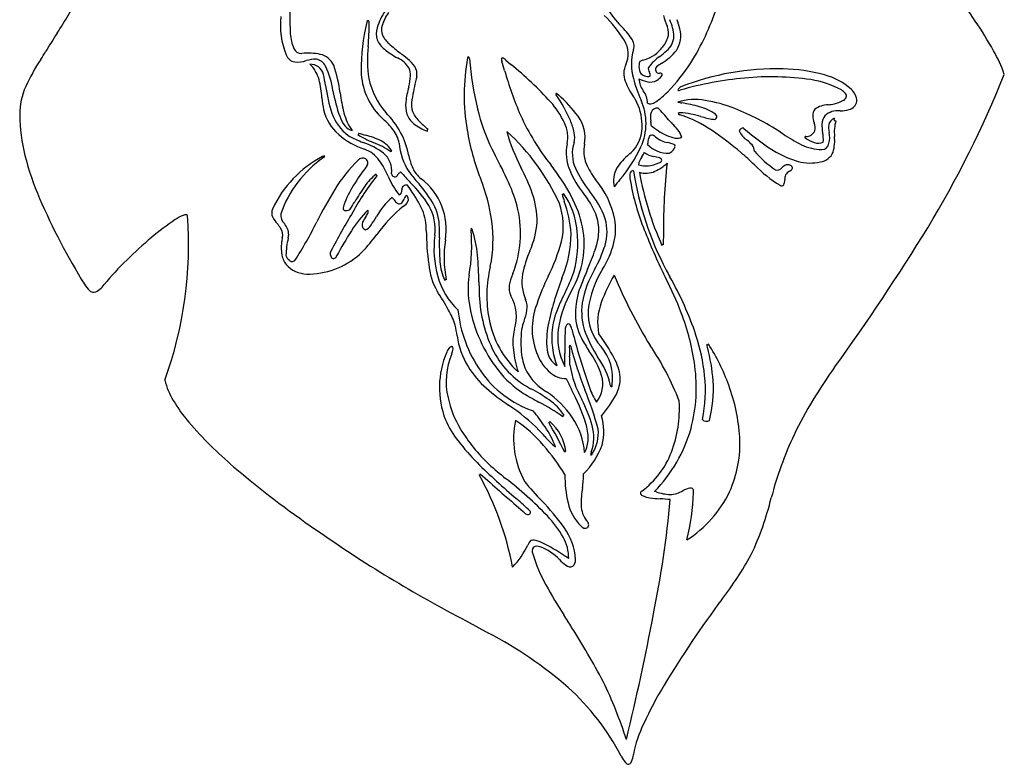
# Model space of a CAD drawing. Extents: x 1.23 to 7.21, y 0.61 to 10.46.
# Tile 1 of 4: x 2.37 to 7.06, y 0.61 to 4.15. Entities that reach past the tile are written whole.
import ezdxf

# ---------------------------------------------------------------- set-up
doc = ezdxf.new("R2010")
doc.units = 0

msp = doc.modelspace()

# ---------------------------------------------------------------- linework, layer by layer
at = {"color": 7, "linetype": 'CONTINUOUS'}
for p, q in [((5.457976, 4.118615), (5.457145, 4.120624)), ((4.688726, 3.958865), (4.712538, 3.938831)), ((4.93344, 3.799125), (4.939003, 3.793945)), ((5.822039, 3.634882), (5.819728, 3.636864)), ((5.997017, 3.616546), (6.008926, 3.608699)), ((6.227577, 3.564407), (6.227729, 3.564864)), ((4.62234, 3.537032), (4.637615, 3.507569)), ((4.026725, 3.456864), (4.016791, 3.442911)), ((4.234021, 3.343547), (4.220726, 3.363864)), ((5.439141, 3.140373), (5.438036, 3.079862)), ((4.722263, 2.944665), (4.720018, 2.938616)), ((4.955357, 2.919978), (4.958854, 2.929544)), ((5.649277, 2.592887), (5.646335, 2.606036)), ((4.567047, 1.990228), (4.60286, 1.958618)), ((5.404617, 1.90475), (5.396728, 1.906861)), ((4.499447, 1.290833), (4.60625, 1.232526))]:
    msp.add_line(p, q, dxfattribs=at)
for centre, radius, start, end in [((5.042872, 4.167868), 1.383182, 175.582285, 183.465595), ((5.353505, 3.094671), 1.890103, 33.780164, 38.833749), ((0.119753, 5.665147), 2.898341, 327.017741, 331.097228), ((4.375341, 4.02114), 0.313149, 146.555647, 162.790583), ((4.297092, 4.064319), 0.20661, 143.836112, 163.099754), ((5.557357, 4.443198), 0.453014, 211.405908, 225.224236), ((4.503666, 4.602996), 1.252253, 328.378077, 341.675466), ((3.969808, 4.123116), 0.355101, 172.908896, 202.912839), ((4.901092, 3.920357), 0.901455, 165.907311, 180.882788), ((4.035928, 4.14021), 0.009167, 108.385418, 182.228881), ((4.029831, 4.141748), 0.007846, 346.103582, 425.880643), ((2.758734, 4.129614), 1.278754, 355.272126, 360.459258), ((4.697964, 3.701214), 0.657586, 32.329754, 45.742259), ((5.727821, 4.241436), 0.296414, 193.636555, 204.052854), ((5.252786, 4.05554), 0.237246, 4.108039, 23.980742), ((5.216698, 4.041788), 0.308138, 12.508998, 20.962706), ((5.349498, 3.079995), 1.901619, 29.086318, 34.080573), ((7.662798, 0.835994), 6.058205, 147.541651, 148.499172), ((3.857962, 4.095037), 0.196039, 183.152564, 203.903664), ((4.165921, 4.085314), 0.09412, 162.389366, 197.990972), ((4.167077, 4.104719), 0.070471, 163.798306, 202.095954), ((4.943602, 3.827644), 0.416242, 34.469422, 44.931005), ((5.388526, 4.089668), 0.075241, 339.115863, 382.626434), ((5.394914, 4.075705), 0.126925, 326.730003, 374.987468), ((4.175731, 4.096006), 0.106991, 201.816751, 232.193673), ((4.21299, 4.130391), 0.122841, 205.136477, 228.818801), ((4.659158, 4.616075), 0.782322, 227.646523, 232.698505), ((5.152219, 3.989785), 0.119426, 334.156719, 391.894656), ((5.238477, 4.02628), 0.060799, 343.355748, 397.418637), ((5.319526, 4.115473), 0.148907, 315.909606, 339.303472), ((5.391599, 4.079677), 0.098084, 309.450444, 355.825039), ((-2.661003, 7.15096), 6.043851, 328.162885, 328.59352), ((3.71339, 4.028794), 0.037079, 200.841265, 275.1599), ((3.744606, 3.693875), 0.299292, 78.338757, 95.345176), ((3.785835, 3.898579), 0.090485, 23.641845, 77.7069), ((4.596494, 3.958439), 0.567184, 173.34046, 188.677149), ((4.372754, 4.339768), 0.420405, 231.343118, 241.62722), ((2.564261, 1.931045), 2.623326, 50.842681, 51.841226), ((5.536565, 3.940191), 0.249475, 164.02165, 195.820741), ((5.302875, 4.116684), 0.162065, 283.143988, 319.700822), ((5.238999, 4.229928), 0.31187, 305.938115, 313.562286), ((5.299563, 4.166451), 0.257509, 300.851294, 321.479641), ((6.456658, 3.682967), 0.641064, 19.017788, 30.095428), ((3.314152, 3.40902), 1.006609, 146.623685, 155.013309), ((3.690485, 4.000744), 0.050331, 198.391083, 261.945188), ((3.693018, 4.108919), 0.1583, 266.528506, 286.503337), ((3.786883, 3.78275), 0.181115, 90.050235, 105.662517), ((3.757294, 3.873979), 0.065905, 15.74711, 91.364849), ((3.6537, 3.83048), 0.149579, 13.797216, 46.994025), ((3.772341, 3.899942), 0.065522, 28.769285, 77.319482), ((4.125278, 3.861595), 0.118311, 30.089939, 66.224643), ((4.12755, 3.843475), 0.153326, 34.122294, 52.558479), ((5.472014, 3.793912), 0.981854, 169.683711, 189.813423), ((4.511535, 3.970507), 0.005556, 99.6074, 187.893681), ((4.50379, 3.967058), 0.011233, 354.886606, 412.628627), ((6.218999, 4.121277), 1.711076, 185.20473, 193.275514), ((4.697065, 3.964355), 0.029283, 177.603407, 200.992737), ((4.671901, 3.965725), 0.004096, 99.034144, 182.043942), ((-4.63831, 1.084013), 9.740409, 16.868109, 17.135565), ((4.665966, 3.941851), 0.028416, 36.780482, 79.267738), ((5.340619, 3.941126), 0.017762, 92.874543, 188.227689), ((5.530942, 3.813646), 0.196679, 123.622081, 145.565073), ((5.935223, 3.203206), 0.896906, 124.159114, 126.103456), ((4.817327, 4.439267), 0.899667, 315.538885, 326.783432), ((3.466548, 3.757787), 0.402618, 7.915951, 25.556321), ((3.311806, 3.736704), 0.591123, 6.530273, 19.586444), ((4.31143, 3.912541), 0.311745, 181.116208, 225.223899), ((4.151964, 3.888388), 0.082374, 357.440071, 383.254847), ((4.198183, 3.892461), 0.067381, 350.952315, 393.330855), ((6.321054, 4.369402), 1.701132, 195.654245, 203.263078), ((3.709452, 2.680991), 1.608833, 42.162697, 51.42879), ((5.350842, 3.895575), 0.100416, 155.18037, 200.879383), ((5.409643, 3.930197), 0.087008, 174.468405, 199.70123), ((5.363443, 3.925444), 0.043355, 214.535434, 286.458166), ((5.390132, 3.91641), 0.023013, 158.453344, 218.39749), ((5.35657, 3.889543), 0.01998, 343.490245, 399.000403), ((5.420452, 3.914762), 0.018976, 136.330228, 264.788141), ((5.424281, 3.881832), 0.015092, 52.263804, 111.587739), ((5.423601, 3.891138), 0.010258, 312.563819, 374.846651), ((5.976055, 2.683169), 1.235279, 88.481944, 111.579566), ((5.992115, 3.122483), 0.795706, 74.421769, 88.79993), ((3.30738, 3.74199), 0.507021, 4.296597, 14.175143), ((1.984091, 3.540874), 1.869872, 9.146531, 10.81908), ((4.402592, 3.953372), 0.37552, 192.378787, 220.424944), ((4.001256, 3.89432), 0.233197, 344.556301, 357.637828), ((5.543281, 3.551458), 1.320558, 165.510509, 169.827808), ((5.595861, 3.99342), 0.364241, 201.52345, 214.858298), ((5.813187, 3.995142), 0.531079, 193.387657, 205.21857), ((5.426657, 3.876249), 0.104125, 183.515727, 216.799152), ((5.407078, 4.062841), 0.210606, 246.390061, 258.295487), ((5.377431, 3.914713), 0.059552, 257.314287, 299.466921), ((5.364006, 3.936011), 0.084709, 300.286389, 321.762395), ((5.972368, 2.241795), 1.638826, 95.10635, 106.045197), ((5.952565, 2.561042), 1.319112, 81.797901, 95.483781), ((6.076417, 3.434663), 0.436763, 61.218748, 81.529019), ((6.134791, 3.602465), 0.295164, 47.809537, 76.078501), ((2.38114, 5.772808), 5.045319, 328.828437, 338.111003), ((2.709852, 3.698739), 0.336568, 156.263358, 179.808492), ((4.531325, 3.930881), 0.707249, 187.537425, 198.467811), ((4.645818, 3.954542), 0.793176, 190.262111, 199.311285), ((4.724039, 3.914579), 0.832332, 187.639353, 194.303953), ((4.678913, 3.708966), 0.469354, 164.775081, 173.76064), ((4.933414, 3.799176), 0.006445, 159.65274, 227.1782), ((4.928983, 3.796504), 0.005171, 30.459294, 108.161922), ((5.263176, 3.753072), 0.100568, 1.021045, 37.201349), ((5.219576, 4.036956), 0.330826, 303.518908, 316.473192), ((5.511229, 3.818357), 0.002733, 153.601498, 251.819591), ((5.532155, 3.807919), 0.026118, 113.529839, 153.501614), ((5.513219, 3.831092), 0.015593, 259.495952, 293.371076), ((6.249163, 3.754623), 0.073206, 38.658545, 59.14844), ((6.291888, 3.787962), 0.019028, 345.269345, 400.631952), ((6.281312, 3.761248), 0.079139, 1.999216, 49.201218), ((4.333165, 3.823224), 0.521983, 184.752602, 190.973167), ((4.351083, 3.743434), 0.139726, 173.200871, 196.916072), ((4.41717, 3.749311), 0.177254, 168.490736, 187.399554), ((4.589043, 3.483039), 0.418498, 25.072018, 41.601776), ((4.275134, 3.35605), 0.787259, 23.704911, 33.839424), ((4.554229, 3.346837), 0.589879, 35.848255, 49.2852), ((3.371674, 2.557306), 2.283552, 32.122853, 32.529194), ((5.091209, 3.650447), 0.246264, 0.64112, 29.457276), ((5.085027, 3.658399), 0.271214, 335.749441, 384.035178), ((5.37506, 3.768949), 0.018077, 231.180602, 284.973884), ((5.363871, 3.819582), 0.069919, 283.11041, 303.303343), ((5.589579, 3.498735), 0.273656, 79.862019, 107.403674), ((6.16773, 7.242421), 3.544546, 259.268772, 259.59192), ((5.394009, 2.953479), 0.813722, 74.48061, 80.566512), ((5.533037, 3.115106), 0.661355, 68.093462, 80.890108), ((6.192963, 4.018375), 0.273178, 276.488875, 282.779517), ((6.21789, 3.913874), 0.165756, 282.366914, 297.384152), ((6.281014, 3.795754), 0.031884, 294.291212, 336.665102), ((6.313591, 3.770157), 0.047214, 282.372346, 352.518283), ((4.043387, 3.778052), 0.229161, 193.677538, 228.852654), ((4.070743, 3.778917), 0.222255, 198.921707, 233.237954), ((4.157153, 3.769533), 0.247186, 194.190155, 215.821767), ((3.83787, 3.427667), 0.396732, 11.070695, 45.341451), ((4.325269, 3.741713), 0.085249, 190.291117, 220.187821), ((5.399217, 3.923952), 0.867897, 193.024473, 206.475349), ((5.482958, 3.687812), 0.105347, 167.552278, 190.145926), ((5.40941, 3.700019), 0.031146, 82.030524, 160.297888), ((4.834893, 3.151935), 0.818663, 39.812515, 45.004686), ((5.516619, 3.699507), 0.00992, 74.828068, 140.264364), ((5.517186, 3.708234), 0.008536, 196.232193, 269.210788), ((5.494172, 3.286344), 0.423478, 73.017989, 86.60978), ((5.545753, 3.498161), 0.248298, 55.124808, 74.590059), ((5.319275, 2.570347), 1.246542, 57.064297, 68.319589), ((6.191027, 3.698007), 0.041157, 137.406043, 184.649548), ((6.226735, 3.633288), 0.113696, 91.461737, 125.48931), ((6.270528, 3.627303), 0.09156, 83.775252, 132.450732), ((6.28262, 3.868463), 0.150155, 269.174103, 285.880318), ((3.154329, 3.702208), 0.781046, 180.171936, 194.575208), ((4.051644, 3.748602), 0.164343, 200.057558, 217.940318), ((5.255479, 4.887942), 1.669163, 225.802807, 226.415871), ((3.822813, 3.366853), 0.420506, 38.498079, 47.900767), ((4.311473, 3.735165), 0.099489, 198.997889, 231.161748), ((4.588537, 3.968575), 0.432775, 220.640914, 228.437923), ((5.831622, 4.19158), 1.181638, 204.714874, 218.27355), ((4.828455, 3.592292), 0.155367, 348.755395, 385.991936), ((4.729634, 3.556784), 0.290408, 11.493411, 23.492547), ((4.886382, 3.587797), 0.179531, 351.048946, 395.5952), ((5.174151, 3.644219), 0.206629, 1.288109, 6.959005), ((5.877823, 4.024632), 0.541232, 220.086987, 222.938794), ((5.327212, 3.11966), 0.61032, 55.758611, 71.875876), ((5.809848, 4.383832), 0.718597, 254.503845, 259.243134), ((5.679901, 3.690777), 0.013572, 252.092021, 414.783606), ((6.294793, 3.70679), 0.145293, 184.784511, 198.417866), ((6.102159, 3.636229), 0.060075, 347.14546, 384.230665), ((6.261717, 3.652481), 0.067852, 141.346291, 177.399177), ((6.269748, 3.641112), 0.044719, 110.988455, 164.562081), ((6.257995, 3.67731), 0.007002, 127.510761, 292.987863), ((6.447145, 3.616552), 0.194167, 163.756479, 185.874997), ((3.971678, 3.685583), 0.062533, 217.451779, 256.165569), ((3.983949, 3.609379), 0.004371, 263.978832, 408.918256), ((4.652218, 5.739648), 2.228626, 252.628361, 253.558381), ((4.03501, 3.537392), 0.148282, 10.676754, 37.96538), ((4.38834, 3.834978), 0.225457, 231.853482, 251.079119), ((2.180274, 1.381998), 3.101507, 46.422979, 46.850175), ((4.317058, 3.625155), 0.003905, 72.482804, 242.141469), ((5.650988, 3.818346), 1.162392, 189.496581, 201.241777), ((5.451037, 3.819036), 0.783064, 194.73502, 208.184982), ((3.987751, 2.842697), 1.049947, 24.425711, 47.748133), ((4.917653, 3.592688), 0.099032, 345.324979, 372.811967), ((5.172173, 3.640793), 0.165751, 317.718538, 364.29367), ((5.568703, 3.863403), 0.28524, 228.775719, 246.00617), ((5.382929, 3.536754), 0.154724, 21.6605, 50.379427), ((4.813175, 2.355185), 1.531539, 49.505029, 55.953686), ((5.821178, 3.615003), 0.021909, 93.795485, 158.973218), ((5.885916, 3.65588), 0.091362, 201.18461, 237.721338), ((6.49158, 4.387207), 1.007114, 228.332097, 239.203717), ((6.118267, 3.643618), 0.047263, 268.105123, 333.952445), ((6.383486, 3.650881), 0.189608, 178.586062, 191.104185), ((6.021645, 3.578948), 0.179314, 357.095634, 371.391383), ((6.323813, 3.637994), 0.098324, 171.211866, 193.13987), ((6.126095, 3.590923), 0.104922, 345.619359, 373.626909), ((4.122563, 3.866926), 0.348184, 228.664702, 251.957864), ((4.166347, 3.9994), 0.459457, 240.159231, 250.036862), ((4.203856, 3.949752), 0.409138, 237.410792, 249.02135), ((3.900414, 3.241248), 0.344049, 53.36875, 71.517772), ((3.926146, 3.22637), 0.387676, 64.24202, 75.771654), ((3.942201, 3.253424), 0.334749, 53.56499, 69.875176), ((4.029381, 3.456111), 0.136073, 31.094378, 61.351721), ((4.47477, 3.589085), 0.29504, 184.708863, 212.895437), ((5.178074, 3.514737), 0.172899, 162.197129, 203.895929), ((5.070147, 3.600241), 0.296624, 351.786311, 353.129996), ((5.448379, 3.560572), 0.083843, 154.270619, 177.136817), ((5.383332, 3.591121), 0.012004, 88.96746, 150.838996), ((5.378764, 3.571253), 0.032227, 44.557032, 81.46385), ((5.482977, 3.694438), 0.129293, 231.066726, 259.241336), ((5.528001, 3.75929), 0.173649, 244.306349, 259.274751), ((5.396935, 3.322245), 0.252868, 68.714961, 75.828811), ((5.505511, 3.625342), 0.037961, 254.998123, 303.98099), ((5.738038, 3.446537), 0.165132, 41.366935, 53.12699), ((6.404905, 4.177082), 0.692719, 235.13601, 243.54875), ((6.116772, 3.592486), 0.003896, 90.993283, 236.669791), ((6.212317, 3.728579), 0.170177, 234.968637, 250.857607), ((6.176099, 3.623204), 0.058754, 250.527237, 294.78439), ((6.193545, 3.568095), 0.034232, 270.308453, 353.815057), ((6.055454, 3.576746), 0.199542, 344.164349, 365.732585), ((3.961439, 3.390197), 0.155105, 36.528774, 69.906883), ((4.035418, 3.432517), 0.110157, 352.880297, 410.358938), ((4.144456, 3.523224), 0.003478, 65.40491, 188.000527), ((5.185932, 3.517496), 0.209864, 167.757977, 203.084384), ((5.219957, 3.525824), 0.159896, 167.708438, 201.405292), ((4.746799, 3.814119), 0.643562, 318.927498, 335.477091), ((4.613585, 4.231296), 0.978204, 312.51557, 314.138617), ((5.214517, 3.584696), 0.14905, 325.146735, 334.216503), ((5.403148, 3.589628), 0.088479, 232.043613, 263.677235), ((5.460291, 3.650571), 0.133861, 223.832845, 272.755517), ((5.443907, 3.566073), 0.054242, 294.877976, 327.458095), ((5.487227, 3.550394), 0.007619, 355.034209, 438.635635), ((5.467997, 3.553097), 0.02703, 323.172751, 352.855614), ((5.037679, 2.599774), 1.199809, 45.850176, 50.073085), ((5.829637, 3.527181), 0.043093, 359.578974, 401.383507), ((6.235673, 3.833987), 0.475451, 220.23785, 236.423985), ((6.194892, 3.894277), 0.431797, 239.532727, 254.678893), ((6.195007, 3.756793), 0.222933, 243.731874, 269.671553), ((6.178084, 3.550046), 0.074686, 276.646165, 338.18739), ((3.764599, 3.855653), 1.4103, 194.369341, 203.145512), ((4.061308, 3.028606), 0.532214, 117.488056, 155.316235), ((4.131952, 3.04727), 0.546292, 124.865664, 160.584925), ((3.823208, 3.491651), 0.011814, 76.323441, 129.728083), ((3.816502, 3.504572), 0.009608, 289.202472, 351.365341), ((4.495381, 2.961982), 0.729459, 134.320968, 148.432019), ((4.007114, 3.464704), 0.028716, 58.156293, 138.146936), ((4.009169, 3.47086), 0.022453, 321.436818, 414.318406), ((3.754559, 3.248697), 0.405679, 23.031519, 35.195894), ((4.522614, 3.562307), 0.301124, 191.194477, 202.79772), ((2.570376, 2.405336), 2.342733, 24.553946, 28.066131), ((5.461549, 3.286428), 0.291611, 129.861335, 146.743759), ((5.396234, 3.451846), 0.076168, 141.252677, 172.443462), ((5.344748, 3.279526), 0.227426, 70.574225, 77.646633), ((5.411888, 3.490744), 0.021356, 285.459951, 340.455098), ((5.418355, 3.480037), 0.014116, 14.616521, 81.721824), ((6.137479, 3.677256), 0.207328, 254.134247, 283.741386), ((5.032504, 2.696674), 1.260374, 143.695522, 148.597688), ((4.221185, 3.378687), 0.058795, 130.07564, 149.119206), ((4.071232, 3.54572), 0.165714, 312.568647, 314.666301), ((5.12027, 4.227758), 1.228606, 220.621548, 223.819362), ((5.45007, 4.384184), 1.55193, 217.994116, 220.241185), ((4.369831, 3.503605), 0.137625, 204.914914, 232.197665), ((3.817935, 2.965131), 1.059877, 19.92671, 27.174501), ((4.094433, 2.82546), 1.028368, 28.185105, 38.075546), ((5.416482, 3.613193), 0.459481, 202.789999, 218.866671), ((5.516822, 3.675924), 0.547997, 204.957331, 218.263172), ((5.371361, 3.593794), 0.325762, 202.816772, 218.51665), ((5.322754, 3.385114), 0.121598, 149.765851, 193.918805), ((5.295689, 3.416565), 0.016332, 86.353728, 156.360443), ((6.754732, 3.652814), 1.474501, 188.578766, 208.005564), ((5.355785, 3.561034), 0.105186, 250.53174, 286.067352), ((5.355318, 3.529546), 0.108101, 253.561093, 293.60355), ((6.790877, 3.687819), 1.489369, 190.130069, 204.18678), ((5.357632, 3.604749), 0.147336, 280.664291, 294.009418), ((5.311018, 3.62636), 0.214561, 294.091899, 312.773982), ((8.418543, 3.145576), 2.979406, 173.770709, 180.100053), ((6.310302, 3.883893), 0.60829, 224.088791, 238.749087), ((5.981444, 3.462782), 0.026398, 250.721534, 324.429494), ((6.048535, 3.397822), 0.067392, 111.494526, 132.603815), ((6.061593, 3.388142), 0.048286, 116.599926, 147.811858), ((6.031639, 3.434171), 0.027485, 48.841215, 106.478762), ((6.019158, 3.470915), 0.044735, 297.729315, 319.435202), ((6.044925, 3.446639), 0.009524, 329.622069, 419.718383), ((5.165324, 2.564536), 1.380268, 142.159714, 150.869519), ((4.220645, 3.221863), 0.245737, 127.705509, 146.03763), ((4.074133, 3.415075), 0.00397, 162.306395, 286.990739), ((4.469012, 3.548271), 0.369049, 202.437518, 218.632775), ((4.160116, 3.420082), 0.015439, 184.522998, 313.40198), ((3.817075, 2.951787), 0.595431, 32.063503, 45.583581), ((3.691979, 2.87595), 0.764565, 32.423795, 41.40615), ((4.100428, 3.153253), 0.304332, 350.659998, 412.55197), ((3.745748, 3.070008), 0.884561, 8.041045, 21.709341), ((4.047392, 3.079963), 0.718941, 13.547232, 24.566109), ((4.7793, 3.111098), 0.43817, 11.947063, 39.689964), ((5.627439, 3.059003), 0.516539, 139.962076, 144.920596), ((5.332811, 3.407986), 0.054236, 163.803408, 191.833309), ((6.376604, 3.570384), 1.110516, 188.989424, 201.332966), ((5.953711, 3.387612), 0.063124, 340.135078, 361.799399), ((6.081366, 3.391605), 0.064593, 159.842718, 181.784346), ((5.656808, 2.253914), 2.089703, 148.561726, 153.411892), ((4.29476, 3.146051), 0.396543, 148.476284, 163.92317), ((4.950674, 2.703159), 1.141219, 144.913657, 149.326032), ((4.172819, 3.336817), 0.020536, 292.642768, 374.22713), ((4.213753, 3.343919), 0.021128, 70.730228, 185.582237), ((3.688807, 2.956259), 0.668768, 25.630194, 35.387724), ((4.716362, 3.035644), 0.477064, 20.77553, 39.107195), ((6.002988, 3.372324), 0.011823, 225.688269, 328.587895), ((5.494674, 4.626613), 3.304287, 203.646076, 211.64384), ((2.484755, 4.182623), 1.73449, 327.507131, 328.848066), ((4.345229, 3.070562), 0.307849, 130.151535, 152.07704), ((4.110877, 3.265458), 0.054016, 32.786205, 48.420614), ((4.210053, 3.3289), 0.063716, 212.454236, 232.887746), ((4.151028, 3.319194), 0.05732, 316.67231, 340.445554), ((4.17534, 3.310235), 0.052485, 300.179627, 333.5961), ((4.263797, 3.278137), 0.062694, 143.003612, 159.581703), ((4.202295, 3.296693), 0.02232, 333.962321, 419.19759), ((4.15099, 3.167036), 0.221038, 2.695862, 32.528577), ((4.428631, 3.190051), 0.409101, 359.693663, 379.461956), ((4.959118, 3.323854), 0.004004, 225.636204, 386.294738), ((8.390185, 4.365085), 3.58909, 196.912298, 197.4754), ((4.671575, 3.11787), 0.357661, 4.614739, 35.512345), ((4.442532, 3.094762), 0.558452, 4.093307, 20.167243), ((4.519882, 3.052693), 0.546038, 11.940457, 28.254291), ((4.782569, 3.092904), 0.36065, 21.993929, 40.028844), ((3.619429, 3.232359), 0.045627, 156.072429, 204.795211), ((7.578682, 1.088764), 4.208328, 149.313369, 152.223151), ((3.925138, 3.255476), 0.01142, 178.05359, 278.301454), ((3.931154, 3.266624), 0.022869, 258.99183, 316.437134), ((4.436493, 2.844606), 0.569951, 135.24964, 147.902345), ((4.015874, 3.238306), 0.01756, 330.347837, 385.484598), ((4.642198, 2.722059), 0.699038, 129.058492, 144.354112), ((4.181034, 3.292455), 0.017182, 236.729174, 312.874899), ((4.065988, 3.153296), 0.2439, 358.895449, 382.223087), ((4.130281, 3.154753), 0.222329, 352.533854, 390.58477), ((4.246687, 3.135159), 0.512309, 338.171203, 372.767054), ((4.649413, 3.170617), 0.312904, 346.199812, 379.849569), ((3.735365, 2.263856), 1.124117, 123.564977, 130.804525), ((1.278108, 3.082241), 1.899608, 340.13879, 364.154604), ((3.226692, 3.0321), 0.202736, 111.430347, 123.81685), ((3.162009, 3.206399), 0.017208, 51.487982, 123.073206), ((3.702146, 3.27561), 0.138931, 206.682246, 222.467207), ((3.675437, 3.223358), 0.05897, 174.644019, 224.974716), ((2.177805, 3.984506), 1.795978, 326.981576, 333.716017), ((4.09089, 3.15415), 0.090788, 141.780327, 163.725362), ((3.916359, 3.285312), 0.127573, 323.996071, 334.115716), ((3.639214, 3.473296), 0.505195, 323.516896, 329.214361), ((3.991906, 3.105186), 0.635903, 348.357829, 368.005096), ((4.916726, 3.150301), 0.214781, 357.627744, 381.199637), ((4.943311, 3.143741), 0.227461, 343.102049, 375.587613), ((4.927303, 3.157773), 0.284107, 346.580851, 368.915505), ((3.452574, 3.053571), 0.195139, 33.122504, 41.083414), ((3.574747, 3.129233), 0.051586, 342.008334, 396.892538), ((3.573712, 3.12725), 0.081016, 0.434316, 42.207818), ((5.493043, 2.15352), 1.832376, 147.150743, 151.499658), ((4.028504, 3.175397), 0.025117, 170.383171, 249.541343), ((4.000555, 3.201444), 0.053157, 291.138871, 327.539978), ((5.606358, 3.160662), 1.296572, 180.533285, 187.656751), ((2.251256, 3.137359), 2.120905, 359.369044, 361.082614), ((3.7157, 3.076869), 0.810387, 349.979705, 365.176755), ((4.531744, 3.152851), 0.009408, 143.381997, 197.708711), ((4.523326, 3.153193), 0.00534, 358.233926, 440.659973), ((4.014893, 2.984117), 0.540825, 5.027906, 18.199207), ((4.461443, 3.211946), 0.377053, 334.952244, 356.338058), ((4.621956, 3.084055), 0.439788, 329.725693, 370.694299), ((4.507422, 3.088976), 0.523839, 344.712853, 366.320615), ((8.245915, 4.305437), 3.119153, 201.418505, 205.759631), ((-2.830646, 9.05301), 11.203005, 324.189533, 328.271082), ((4.153846, 1.721881), 1.808217, 129.619243, 139.686964), ((4.010558, 3.042118), 0.393243, 169.571327, 172.526021), ((4.102838, 3.013896), 0.461628, 167.723638, 178.015516), ((0.628576, 3.685947), 3.07718, 349.251358, 349.5509), ((3.128544, 3.853817), 1.191162, 317.355277, 322.545845), ((4.829359, 3.061042), 0.483003, 172.287314, 195.74355), ((5.614211, 3.086889), 1.242474, 178.749491, 184.00351), ((4.928555, 3.020116), 0.534431, 170.984497, 191.48144), ((4.120731, 3.317343), 0.861479, 333.28237, 345.110311), ((4.46065, 3.135011), 0.53891, 337.587935, 359.958911), ((4.821159, 3.159776), 0.310708, 340.59717, 356.611353), ((3.793332, 3.066957), 0.174669, 171.335978, 194.265709), ((3.87901, 3.037177), 0.026954, 151.673424, 221.803315), ((5.32413, 2.829531), 0.566719, 156.852049, 168.734162), ((3.936466, 3.467068), 1.247246, 336.251812, 340.783776), ((4.556402, 3.271846), 0.634982, 330.887365, 342.189527), ((4.773537, 3.198584), 0.443165, 328.060065, 346.062182), ((5.435212, 3.078561), 0.003109, 24.731921, 197.890481), ((3.724548, 3.050661), 0.103997, 194.902962, 225.203094), ((3.675892, 3.037657), 0.035273, 192.734471, 239.179437), ((3.671515, 3.019403), 0.018233, 221.314568, 312.039646), ((3.741911, 3.320718), 0.379562, 271.982461, 313.821569), ((3.868513, 3.029887), 0.014356, 228.054317, 351.89721), ((2.809629, 2.875817), 1.750944, 0.931158, 5.101601), ((3.746946, 3.087191), 0.146033, 229.068758, 273.177774), ((4.654696, 3.020954), 0.334983, 185.661326, 208.694291), ((4.583708, 3.007616), 0.209073, 182.048532, 207.342713), ((5.181808, 2.838467), 0.583725, 166.285143, 191.022451), ((7.538161, 1.91235), 2.675725, 156.838436, 158.423441), ((5.518794, 2.72117), 0.473922, 149.330508, 169.837454), ((5.52138, 2.723519), 0.442844, 147.088372, 173.776011), ((6.863578, 3.694406), 1.590196, 207.487157, 208.803571), ((4.699303, 3.023845), 0.347735, 195.65898, 226.67855), ((4.401596, 2.912059), 0.003633, 27.514299, 187.476552), ((4.958951, 2.86958), 0.450132, 171.532109, 190.615732), ((4.953194, 2.842077), 0.252371, 157.509569, 169.41751), ((4.967246, 2.90367), 0.20225, 169.58098, 204.169663), ((5.904803, 2.437004), 1.128018, 154.082868, 161.396368), ((6.241127, 2.422198), 1.378764, 158.836305, 168.40601), ((4.194654, 3.246082), 0.869711, 332.927842, 340.156859), ((5.905259, 2.524837), 0.812213, 149.598355, 159.728979), ((7.337733, 3.817162), 2.3079, 202.449033, 211.803673), ((6.605755, 3.507162), 1.29507, 205.488028, 206.796421), ((3.913307, 2.137422), 1.725779, 21.02878, 27.089718), ((4.086618, 2.14284), 1.590893, 18.608385, 29.582902), ((2.781622, 2.947912), 0.114032, 208.752325, 228.301989), ((2.726575, 2.885581), 0.030876, 227.632034, 273.119404), ((2.704864, 2.932433), 0.081127, 286.757915, 329.887103), ((9.577314, 3.039848), 5.018804, 181.547956, 182.068888), ((4.785178, 2.87462), 0.081243, 170.216608, 206.901216), ((5.475085, 2.597036), 0.542602, 150.728501, 170.457893), ((5.419081, 2.742612), 0.399876, 157.392381, 176.149135), ((3.181661, 2.073799), 1.417316, 29.410831, 33.696514), ((5.234631, 2.868024), 0.672915, 180.797006, 204.766124), ((4.535406, 2.738003), 0.203504, 343.066619, 389.386009), ((4.70236, 2.784511), 0.088204, 349.946731, 384.337369), ((5.776325, 2.439253), 0.905862, 153.017036, 159.734532), ((4.132162, 2.606323), 0.327822, 16.35084, 29.912028), ((5.069794, 2.831129), 0.612042, 185.650865, 215.067313), ((5.180272, 2.904818), 0.674185, 190.094143, 204.270263), ((4.500195, 2.819767), 0.293421, 339.619357, 350.059213), ((5.134554, 2.680916), 0.320534, 158.793439, 203.498086), ((5.285304, 2.756404), 0.265518, 177.179847, 206.999944), ((5.34944, 2.763868), 0.299936, 172.158623, 200.072019), ((5.307081, 2.752562), 0.22673, 175.201108, 223.632347), ((5.402988, 2.70942), 0.277101, 159.549886, 190.723124), ((5.063642, 2.813312), 0.462935, 190.762838, 226.797392), ((5.217204, 2.646757), 0.309479, 159.918922, 179.795491), ((4.485358, 2.356191), 1.113324, 7.649617, 21.084049), ((3.930092, 2.567472), 0.533017, 8.712727, 14.242759), ((4.964405, 2.615973), 0.242577, 165.00626, 188.449116), ((5.263763, 2.617549), 0.503543, 173.235342, 186.836725), ((5.027054, 2.624348), 0.268514, 159.682416, 168.72175), ((5.250052, 2.624347), 0.367285, 168.225568, 186.693176), ((5.232458, 2.639012), 0.296375, 170.685, 207.565245), ((7.087086, 2.592951), 2.117446, 177.785599, 180.787955), ((5.000584, 2.678973), 0.029663, 122.530161, 188.152094), ((4.986224, 2.694265), 0.009846, 31.570541, 99.29783), ((4.956118, 2.672804), 0.0468, 8.533451, 34.660003), ((8.912781, 3.712691), 4.044509, 194.796914, 197.195228), ((4.814284, 2.692276), 0.360032, 187.029751, 211.929917), ((5.182906, 2.901494), 0.675232, 203.921277, 218.377052), ((5.274666, 2.637777), 0.367078, 178.425714, 200.894072), ((5.78504, 3.039143), 0.83952, 208.709649, 213.441836), ((5.649048, 2.88958), 0.624677, 201.470916, 213.135421), ((4.25772, 2.022724), 1.079601, 28.734721, 36.037003), ((4.706804, 2.360257), 0.933787, 5.999698, 18.108309), ((4.473351, 2.542463), 0.071765, 136.815625, 157.911506), ((4.431267, 2.583924), 0.012787, 83.291451, 143.241157), ((4.372979, 2.590957), 0.064705, 333.121991, 355.7372), ((4.428031, 2.588169), 0.009687, 347.953549, 420.772727), ((5.00409, 2.769064), 0.422174, 205.677991, 242.128255), ((5.297363, 2.647824), 0.576864, 186.718973, 197.343389), ((4.979329, 2.588264), 0.094299, 184.089642, 239.681223), ((4.998858, 2.596376), 0.008093, 130.455671, 193.382174), ((6.095784, 2.609408), 1.1049, 180.772962, 182.994364), ((4.992089, 2.596874), 0.00586, 355.472508, 434.986187), ((6.707748, 3.045076), 1.767703, 194.703235, 201.728704), ((4.959463, 2.444849), 0.237819, 352.431996, 399.497171), ((4.302896, 1.871703), 1.297683, 20.957975, 34.187525), ((5.64961, 2.608506), 0.004102, 217.019477, 361.676833), ((4.661194, 2.342571), 1.019297, 5.11732, 14.215919), ((4.787467, 2.06046), 1.025117, 20.080233, 32.325967), ((4.802658, 2.401057), 0.430136, 156.952937, 200.864085), ((4.743083, 2.430582), 0.338792, 157.230213, 193.284664), ((5.007218, 2.587089), 0.245196, 186.905821, 206.829702), ((5.042546, 2.640249), 0.219942, 203.339408, 229.493106), ((2.095029, 2.538135), 2.874926, 359.277071, 360.512127), ((4.046223, 2.500807), 0.947537, 0.487054, 3.078317), ((4.719121, 2.314861), 0.449396, 18.647764, 35.604267), ((4.79532, 2.3164), 0.403749, 13.592174, 35.02388), ((5.007485, 2.42981), 0.226485, 5.602538, 29.619712), ((4.881649, 2.727791), 0.436022, 211.20891, 229.130393), ((5.501532, 2.591647), 0.51451, 189.259165, 208.764917), ((7.148962, 3.153928), 2.194376, 196.872697, 200.054013), ((4.836123, 2.401338), 0.759674, 345.211869, 367.796438), ((8.03059, 1.212951), 2.192257, 144.111714, 153.914082), ((4.976946, 2.760276), 0.495362, 214.529822, 251.373222), ((5.033235, 2.778938), 0.481822, 218.001682, 237.249166), ((5.018359, 2.608619), 0.265234, 209.89516, 239.317469), ((4.97724, 2.561575), 0.117714, 228.788256, 269.74976), ((8.635053, 4.173525), 4.046614, 205.304858, 206.109058), ((5.010275, 2.418615), 0.140449, 321.853214, 376.521296), ((5.068521, 2.444511), 0.164534, 332.018669, 362.581345), ((4.974063, 2.387763), 0.665118, 348.033787, 366.04957), ((3.386972, 2.513229), 0.331173, 193.331917, 211.526261), ((5.38651, 3.31971), 1.213995, 229.391845, 235.665082), ((4.462149, 1.730289), 0.749481, 54.762357, 62.628727), ((4.084669, 1.909981), 1.036017, 18.01843, 27.770013), ((5.350747, 2.483909), 0.27573, 197.397913, 213.465235), ((5.193899, 2.410205), 0.006232, 170.021622, 250.301333), ((5.184619, 2.412233), 0.010671, 312.280837, 366.970989), ((5.040456, 2.398021), 0.636961, 346.086624, 363.191959), ((4.967102, 2.118038), 0.836668, 3.181351, 20.600484), ((4.898947, 2.459936), 0.497283, 192.449653, 210.977599), ((5.507918, 3.57932), 1.41217, 238.619577, 242.074938), ((4.630811, 2.003941), 0.453227, 34.087179, 56.188441), ((3.214185, 1.66132), 1.989932, 15.821662, 21.500573), ((4.736549, 2.621608), 0.54079, 319.006021, 331.950939), ((3.76983, 2.738571), 0.775393, 210.926936, 220.41382), ((4.217668, 1.581705), 0.880562, 44.31428, 56.648225), ((4.418427, 1.497052), 0.937951, 54.705389, 62.840263), ((4.741278, 2.120136), 0.270036, 33.508446, 55.410333), ((4.433759, 2.026484), 0.693712, 16.248804, 27.244358), ((4.922978, 2.303404), 0.592639, 339.332543, 363.139568), ((3.916037, 1.562663), 1.159793, 34.199142, 38.893072), ((4.963911, 2.265432), 0.004545, 56.267479, 218.551734), ((4.723164, 2.06686), 0.341478, 4.198371, 34.028607), ((4.886328, 2.193275), 0.268672, 345.853576, 375.895815), ((4.643488, 3.498399), 1.933218, 220.773148, 229.667402), ((4.816865, 2.430216), 0.45434, 203.66311, 218.565102), ((5.148505, 2.158027), 0.422793, 168.148078, 208.720181), ((4.368928, 1.700026), 0.656242, 40.44442, 56.122856), ((4.53292, 1.975547), 0.417539, 20.220271, 34.918227), ((4.894683, 2.23832), 0.003484, 247.822156, 385.594124), ((2.936174, 1.095166), 2.26496, 26.169465, 30.217793), ((4.756799, 2.072691), 0.218682, 6.474236, 49.842673), ((4.828288, 2.157517), 0.252357, 359.891542, 376.797443), ((4.898236, 2.163149), 0.209551, 340.459699, 375.909622), ((4.898359, 2.395801), 0.698165, 315.547159, 344.347525), ((5.644424, 2.265696), 0.025272, 218.798031, 304.470197), ((5.146806, 2.610404), 0.787237, 211.081875, 226.828059), ((4.275938, 1.63986), 0.798242, 41.459284, 44.249451), ((5.089838, 2.34259), 0.277254, 218.931361, 233.44991), ((4.940705, 2.187112), 0.188768, 328.573334, 365.091072), ((5.251401, 2.132441), 0.552009, 335.714427, 363.326331), ((7.661197, 1.426586), 1.766798, 154.868961, 165.240204), ((5.364444, 2.849779), 1.144126, 217.89878, 224.774959), ((3.974605, 1.362384), 1.175368, 32.151247, 40.500818), ((4.806689, 2.250052), 0.361528, 314.198236, 340.203754), ((4.943268, 2.157911), 0.137379, 331.262442, 359.63613), ((4.971797, 2.095286), 0.003083, 42.017213, 203.100028), ((5.112459, 2.083487), 0.019284, 150.234412, 191.678895), ((5.090715, 2.090413), 0.011201, 284.788853, 351.136662), ((5.08993, 2.242369), 0.414894, 306.501677, 339.081571), ((6.359781, 5.500598), 4.570336, 229.5112, 235.670159), ((6.715309, 4.210133), 3.061239, 225.041464, 229.829778), ((5.570996, 3.094192), 1.430456, 227.694868, 231.870123), ((4.563712, 1.988715), 0.003662, 239.084094, 384.398075), ((3.284366, 1.274765), 1.461905, 10.726685, 29.092508), ((5.571219, 1.987403), 0.601494, 179.956183, 192.930342), ((4.60652, 1.994128), 0.452218, 351.231978, 359.586126), ((20.525392, 19.931213), 24.011273, 228.461177, 229.032071), ((3.553019, 0.505135), 1.852156, 43.945056, 52.217722), ((5.724746, 2.70758), 1.209725, 218.478705, 224.334434), ((5.52926, 1.85053), 0.48163, 171.081807, 181.227757), ((5.580514, 1.831193), 0.093032, 99.349635, 121.115711), ((5.567878, 1.908031), 0.015162, 335.988462, 459.406193), ((5.340604, 1.898738), 0.010839, 110.951597, 257.841584), ((5.385731, 1.969429), 0.094102, 239.747652, 263.89697), ((5.657124, 4.963348), 3.100285, 264.792374, 265.682516), ((5.487953, 2.158982), 0.267542, 251.85111, 266.385637), ((5.466785, 2.015137), 0.123241, 272.000303, 302.189404), ((5.249345, 2.148757), 0.560769, 302.509977, 334.281192), ((4.655064, 1.913844), 0.926741, 345.120019, 359.259153), ((4.580945, 2.207997), 1.411192, 334.764045, 346.422608), ((4.226057, 1.23864), 0.815222, 44.778955, 50.861422), ((4.163502, 1.16726), 0.983495, 35.263699, 44.956716), ((5.199911, 1.89964), 0.219976, 192.291876, 225.517183), ((5.166586, 1.840786), 0.118846, 180.277702, 218.504035), ((0.444021, 2.326621), 5.048594, 348.555538, 354.786408), ((5.19033, -1.219089), 3.099749, 84.791469, 85.681841), ((4.792809, 1.812598), 0.015473, 229.335122, 300.508761), ((4.796926, 1.807788), 0.009305, 293.68864, 393.038197), ((4.511066, 1.435279), 0.51689, 29.346571, 43.406936), ((5.066954, 1.757726), 0.025971, 215.361881, 297.738126), ((5.060333, 1.748046), 0.022958, 324.580138, 414.755835), ((7.44662, 6.951413), 6.381849, 234.958002, 242.496323), ((4.795701, 1.591364), 0.192317, 358.80736, 390.372177), ((4.721364, 1.562022), 0.300087, 3.982049, 35.216252), ((4.437901, 1.819288), 0.392691, 316.07283, 334.624911), ((7.601186, 0.12602), 3.195799, 151.235744, 151.498388), ((4.818449, 1.653815), 0.021248, 74.636434, 151.782326), ((4.838117, 1.610436), 0.035563, 65.746164, 120.165334), ((4.799561, 1.528553), 0.147797, 62.17917, 80.451399), ((4.773896, 1.424454), 0.232197, 42.982769, 70.153668), ((4.351482, 0.66528), 1.120428, 55.38344, 62.51721), ((4.842788, 1.622625), 0.029198, 140.535221, 206.727645), ((5.541633, 1.830407), 0.757837, 196.948104, 209.111565), ((4.483105, 2.358445), 1.566682, 321.959104, 331.31054), ((5.329074, 1.995028), 0.564296, 226.935595, 231.101227), ((4.994182, 1.574629), 0.027033, 223.968057, 299.002937), ((4.982943, 1.580019), 0.03789, 309.982326, 364.301677), ((7.044857, 2.664849), 2.477131, 209.05824, 212.90403), ((10.079869, -1.839492), 5.429912, 143.46488, 148.653157), ((-0.442913, -2.10641), 6.401669, 31.727321, 32.351385), ((-6.314885, 3.542414), 11.915288, 346.326927, 349.274289), ((3.703901, -0.495926), 1.949815, 48.928599, 62.432919), ((2.038604, -0.636999), 3.518691, 27.7798, 32.625384), ((3.374759, 0.130543), 1.979603, 17.501176, 26.14919), ((7.053812, 0.01099), 1.882914, 148.8408, 155.143809), ((4.2113, 0.113039), 1.157495, 27.486647, 48.059069), ((5.89265, 0.538696), 0.607569, 154.270243, 169.032334), ((5.365596, 0.709601), 0.141885, 206.059265, 220.724126), ((5.274912, 0.628958), 0.020638, 215.295287, 268.90665), ((5.269391, 0.626327), 0.01872, 285.894346, 342.954701), ((5.16864, 0.67028), 0.128538, 337.378898, 352.853389)]:
    msp.add_arc(centre, radius, start, end, dxfattribs=at)

doc.saveas('drawing.dxf')
